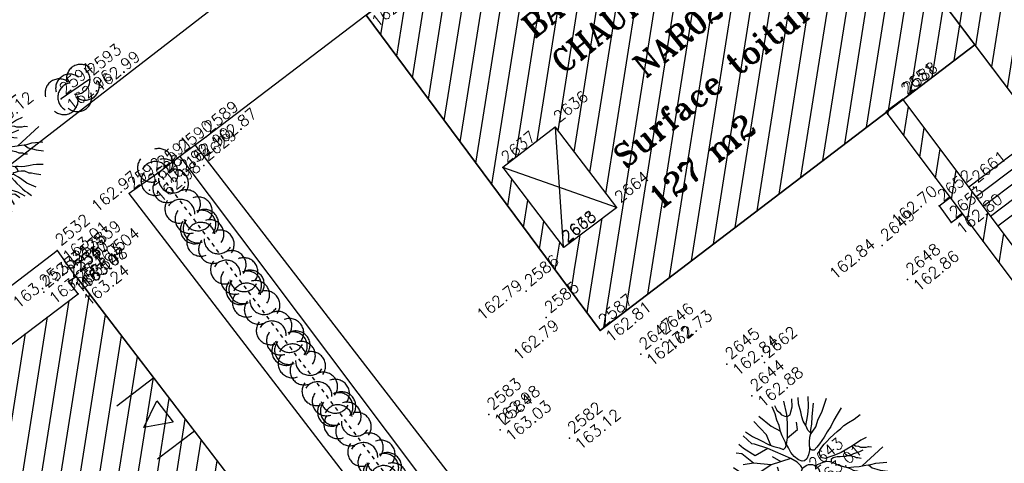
# Model space of a CAD drawing. Header units: feet. Extents: x 529188 to 529675, y 139816 to 140273.
# Tile 58 of 118: x 529431 to 529457, y 140063 to 140074. Entities that reach past the tile are written whole.
import ezdxf
from ezdxf.enums import TextEntityAlignment as Align

# ---------------------------------------------------------------- set-up
doc = ezdxf.new("R2010")
doc.units = ezdxf.units.FT
doc.header["$LTSCALE"] = 2
doc.header["$MEASUREMENT"] = 0
doc.header["$PDSIZE"] = 0.1
doc.linetypes.add('CACHEX2', pattern=[0.75, 0.5, -0.25])
doc.layers.get('0').update_dxf_attribs({"linetype": 'CONTINUOUS'})
for name, color, linetype in [('ARBRES', 70, 'CONTINUOUS'), ('BATI', 10, 'CONTINUOUS'), ('BATI-HACHURES', 30, 'CONTINUOUS'), ('BORDURETTE', 20, 'CONTINUOUS'), ('ESCALIERS', 6, 'CONTINUOUS'), ('HAIE', 80, 'CACHEX2'), ('MURS', 1, 'CONTINUOUS'), ('Numéro Bâtiment', 5, 'CONTINUOUS'), ('PORTES', 14, 'CONTINUOUS'), ('TEXTES', 150, 'CONTINUOUS'), ('TOPOALT', 3, 'CONTINUOUS'), ('TOPOJIS', 7, 'CONTINUOUS'), ('TOPOJIS-GELE', 7, 'CONTINUOUS'), ('TOPOMAT', 142, 'CONTINUOUS')]:
    doc.layers.add(name, color=color, linetype=linetype)
doc.styles.add('ROMANT', font='ROMANT.SHX')
doc.styles.get("Standard").update_dxf_attribs({"font": 'ROMANS.SHX'})

# ---------------------------------------------------------------- blocks, each defined once
blk = doc.blocks.new('TCPOINT')
at = {"color": 0}
blk.add_point((0, 0), dxfattribs=at)
at = {"layer": 'TOPOALT'}
blk.add_attdef('ALT', text='', height=0.3, dxfattribs=at).set_placement((0.1, -0.1), align=Align.TOP_LEFT)
at = {"layer": 'TOPOMAT'}
blk.add_attdef('MAT', (0.1, 0.1), '', height=0.3, dxfattribs=at)
blk = doc.blocks.new('190')
for p, q in [((0.052, 0), (-0.052, 0)), ((0, -0.052), (0, 0.052))]:
    blk.add_line(p, q)
for points in [[(-0.084, 0.235), (-0.076, 0.245), (-0.062, 0.33), (-0.074, 0.466), (-0.144, 0.639), (-0.44, 1.229), (-0.646, 1.539), (-0.688, 1.589), (-0.738, 1.896)], [(-0.619, 1.938), (-0.559, 1.732), (-0.46, 1.523), (-0.354, 1.285), (-0.291, 1.169), (-0.206, 1.053), (-0.142, 0.946), (-0.07, 0.952), (-0.02, 0.98), (0.016, 1.059), (0.061, 1.245), (0.098, 1.367), (0.171, 1.51), (0.208, 1.653), (0.282, 1.81), (0.336, 2.007)], [(-0.329, 1.239), (-0.245, 1.528), (-0.28, 2.015)], [(-0.09, 2.033), (-0.007, 1.626), (0.102, 1.375)], [(0.437, 0.574), (0.37, 0.496), (0.276, 0.425), (0.182, 0.369), (0.097, 0.362), (0.039, 0.398), (-0.01, 0.492), (-0.038, 0.629), (-0.043, 0.765), (-0.014, 0.901), (0.002, 1.001), (0.132, 1.122), (0.27, 1.286), (0.378, 1.415), (0.51, 1.6), (0.67, 1.921)], [(0.405, 1.994), (0.376, 1.859), (0.388, 1.766), (0.396, 1.687), (0.438, 1.6), (0.48, 1.557), (0.566, 1.542), (0.639, 1.591), (0.746, 1.669), (0.873, 1.838)], [(-0.144, 0.639), (-0.647, 0.843), (-0.975, 1.17), (-1.062, 1.55), (-1.169, 1.665)], [(-0.44, 1.229), (-0.82, 1.291), (-0.941, 1.636), (-0.968, 1.79)], [(0.686, 0.829), (0.676, 0.931), (0.713, 1.067), (0.728, 1.196), (0.773, 1.303), (0.838, 1.425), (0.926, 1.625), (1.021, 1.76)], [(0.711, 1.062), (0.821, 1.152), (0.894, 1.223), (0.995, 1.308), (1.082, 1.401), (1.24, 1.613)], [(-1.176, 0.542), (-1.281, 0.892), (-1.358, 1.058), (-1.428, 1.273), (-1.465, 1.412)], [(-0.975, 1.17), (-1.217, 1.309)], [(1.723, 0.836), (1.536, 0.765), (1.37, 0.702), (1.204, 0.625), (1.038, 0.576), (0.888, 0.52), (0.686, 0.464), (0.578, 0.437), (0.47, 0.423), (0.428, 0.452), (0.413, 0.495), (0.421, 0.545), (0.45, 0.595), (0.515, 0.666), (0.603, 0.759), (0.675, 0.816), (0.747, 0.901), (0.855, 0.994), (0.993, 1.144), (1.109, 1.257), (1.182, 1.336), (1.239, 1.392)], [(0.132, 1.122), (0.476, 1.119), (0.579, 1.291)], [(0.655, 0.801), (0.898, 0.871), (1.071, 0.985), (1.258, 1.07), (1.587, 1.273)], [(-1.807, 0.935), (-1.668, 0.889), (-1.462, 0.758), (-1.27, 0.62), (-1.148, 0.519), (-0.835, 0.351), (-0.435, 0.198), (-0.292, 0.167), (-0.199, 0.188), (-0.161, 0.191)], [(-0.435, 0.198), (-0.613, 0.549), (-0.837, 0.756), (-1.044, 0.791)], [(-0.647, 0.843), (-1.01, 0.877)], [(-0.396, 0.741), (-0.492, 0.981)], [(-1.963, 0.534), (-1.722, 0.466), (-1.45, 0.442), (-1.157, 0.397), (-0.957, 0.331), (-0.679, 0.22), (-0.472, 0.112), (-0.329, 0.06), (-0.249, 0.019)], [(-0.613, 0.549), (-0.561, 0.687)], [(-1.117, -0.371), (-1.319, -0.081), (-1.419, -0.002), (-1.525, 0.064), (-1.618, 0.137), (-1.796, 0.23), (-2.008, 0.328)], [(1.739, -0.191), (1.585, -0.153), (1.326, -0.13), (0.983, -0.076), (0.782, -0.017), (0.653, 0.034), (0.56, 0.071), (0.504, 0.136), (0.497, 0.207), (0.526, 0.272), (0.584, 0.329), (0.678, 0.357), (0.778, 0.377), (0.872, 0.391), (0.994, 0.405), (1.13, 0.41), (1.252, 0.416), (1.374, 0.423), (1.489, 0.429), (1.633, 0.413), (1.798, 0.389), (1.999, 0.38)], [(-0.472, 0.112), (-1.148, 0.135), (-1.39, 0.239)], [(-0.677, -0.381), (-0.803, -0.141), (-1.062, 0.014)], [(0.239, 0.074), (0.295, 0.074), (0.388, 0.051), (0.459, 0.029), (0.546, -0.015), (0.602, -0.073), (0.645, -0.145), (0.679, -0.217), (0.715, -0.282), (0.758, -0.347), (0.814, -0.42), (0.857, -0.485), (0.906, -0.571), (0.934, -0.636), (0.992, -0.708), (1.041, -0.781), (1.083, -0.86), (1.154, -0.918), (1.19, -0.976), (1.24, -1.019)], [(-0.168, -0.185), (-0.174, -0.214), (-0.224, -0.285), (-0.283, -0.356), (-0.362, -0.391), (-0.491, -0.383), (-0.677, -0.381), (-0.856, -0.393), (-1.143, -0.369), (-1.428, -0.274), (-1.621, -0.158), (-1.842, -0.076), (-2.034, -0.032)], [(-1.8, -0.948), (-1.67, -0.837), (-1.445, -0.632), (-1.264, -0.397), (-1.472, -0.374), (-1.679, -0.329), (-1.851, -0.227), (-2.029, -0.149)], [(-0.803, -0.141), (-0.975, -0.193)], [(0.787, -1.087), (0.644, -0.934), (0.545, -0.862), (0.459, -0.775), (0.332, -0.602), (0.261, -0.472), (0.212, -0.378), (0.163, -0.27), (0.127, -0.215)], [(0.622, -0.106), (0.681, -0.045), (0.731, -0.045), (0.832, -0.09), (0.889, -0.14), (0.953, -0.177), (1.017, -0.228), (1.074, -0.257), (1.131, -0.314), (1.174, -0.373), (1.202, -0.423), (1.238, -0.459), (1.294, -0.524)], [(1.46, -0.389), (1.367, -0.367), (1.282, -0.337), (1.21, -0.308), (1.109, -0.286), (1.053, -0.25), (1.038, -0.206), (1.039, -0.156), (1.077, -0.091)], [(1.368, -0.134), (1.384, -0.181), (1.44, -0.239), (1.468, -0.289), (1.526, -0.34), (1.582, -0.383), (1.64, -0.406), (1.698, -0.465)], [(-0.699, -0.452), (-1.01, -0.589), (-1.304, -0.796)], [(-1.264, -0.397), (-0.985, -0.428), (-0.699, -0.452), (-0.542, -0.475), (-0.434, -0.512), (-0.378, -0.534), (-0.328, -0.584), (-0.271, -0.671), (-0.25, -0.757), (-0.288, -0.878), (-0.302, -1.008), (-0.319, -1.208), (-0.349, -1.379), (-0.43, -1.515), (-0.459, -1.601), (-0.565, -1.955)], [(-0.219, -2.023), (-0.23, -1.674), (-0.249, -1.357), (-0.195, -0.963), (-0.143, -0.748), (-0.048, -0.549), (0.025, -0.441), (0.075, -0.413), (0.133, -0.435), (0.182, -0.5), (0.245, -0.615), (0.331, -0.709), (0.409, -0.818), (0.479, -0.912), (0.507, -0.976), (0.543, -1.042), (0.543, -1.107), (0.535, -1.163), (0.52, -1.235), (0.526, -1.35), (0.533, -1.451), (0.546, -1.551), (0.559, -1.651), (0.572, -1.745), (0.601, -1.81), (0.632, -1.934)], [(0.859, -0.488), (1, -0.579), (1.114, -0.659), (1.27, -0.746), (1.385, -0.819), (1.513, -0.87), (1.754, -1.032)], [(-1.953, -0.569), (-1.767, -0.571), (-1.575, -0.61), (-1.443, -0.63)], [(-0.048, -0.549), (0.199, -1.021), (0.182, -1.297)], [(0.245, -0.615), (0.406, -1.09), (0.268, -1.418), (0.406, -1.625), (0.493, -1.832)], [(1.183, -0.698), (1.926, -0.657)], [(-0.288, -0.878), (-0.682, -0.848), (-1.01, -1.004), (-1.338, -0.917)], [(-1.01, -1.004), (-1.027, -1.09)], [(-0.195, -0.963), (0.026, -1.435), (-0.077, -1.849), (-0.043, -1.935)], [(1.328, -0.783), (1.356, -0.905), (1.426, -1.006), (1.483, -1.085), (1.622, -1.229)], [(-1.662, -1.174), (-1.593, -1.125), (-1.479, -1.119), (-1.371, -1.134), (-1.257, -1.171), (-1.143, -1.222), (-1.093, -1.259), (-1.036, -1.338), (-1.009, -1.445), (-1.003, -1.524), (-0.996, -1.624), (-1.016, -1.763)], [(-0.316, -1.172), (-0.62, -1.148), (-0.835, -1.16), (-1.05, -1.229), (-1.201, -1.3), (-1.382, -1.493)], [(0.863, -1.843), (0.739, -1.603), (0.698, -1.452), (0.669, -1.345), (0.635, -1.243), (0.62, -1.208), (0.534, -1.169)], [(0.625, -1.219), (0.628, -1.193), (0.649, -1.171), (0.692, -1.193), (0.772, -1.223), (0.828, -1.26), (0.893, -1.317), (0.956, -1.426), (1.005, -1.476), (1.056, -1.534), (1.17, -1.665)], [(0.763, -1.219), (0.786, -1.151), (0.765, -1.087), (0.808, -1.087), (0.844, -1.116), (0.901, -1.174), (0.987, -1.225), (1.108, -1.291), (1.18, -1.334), (1.251, -1.378), (1.386, -1.49)], [(0.026, -1.435), (0.32, -1.625), (0.355, -1.78)], [(0.173, -1.53), (0.13, -1.832)]]:
    blk.add_lwpolyline(points)
blk.add_circle((0, 0), 0.25)
blk = doc.blocks.new('HAIEBASE')
at = {"layer": 'HAIE'}
for centre, start, end in [((0.002, 0.141), 14.988, 164.4142), ((-0.223, 0.05), 14.988, 164.4142), ((0.078, 0.086), 243.6198, 27.2304), ((0.227, 0.05), 14.988, 164.4142), ((-0.147, -0.129), 50.5983, 200.0244), ((-0.23, -0.099), 196.6108, 340.2213), ((0.022, -0.064), 196.6108, 340.2213), ((0.223, -0.099), 196.6108, 340.2213)]:
    blk.add_arc(centre, 0.25, start, end, dxfattribs=at)
blk = doc.blocks.new('*X27')
at = {"color": 0}
for p, q in [((527495.856, 148357.822), (527495.871, 148357.837)), ((527495.856, 148357.787), (527495.895, 148357.825)), ((527495.856, 148357.752), (527495.918, 148357.813)), ((527495.856, 148357.716), (527495.942, 148357.802)), ((527495.856, 148357.681), (527495.965, 148357.79)), ((527495.856, 148357.645), (527495.989, 148357.778)), ((527495.856, 148357.61), (527496.013, 148357.766)), ((527495.856, 148357.575), (527496.036, 148357.754)), ((527495.856, 148357.539), (527496.06, 148357.743)), ((527495.856, 148357.504), (527496.083, 148357.731)), ((527495.856, 148357.469), (527496.107, 148357.719)), ((527495.878, 148357.455), (527496.13, 148357.707)), ((527495.949, 148357.49), (527496.154, 148357.695)), ((527496.02, 148357.526), (527496.178, 148357.684)), ((527496.09, 148357.561), (527496.201, 148357.672)), ((527496.161, 148357.597), (527496.225, 148357.66)), ((527496.232, 148357.632), (527496.248, 148357.648))]:
    blk.add_line(p, q, dxfattribs=at)
blk = doc.blocks.new('320')
for p, q in [((0, 0), (0, -0.7)), ((1, 0), (1, -0.7)), ((0.5, -0.572), (0.3, -0.172)), ((0.3, -0.172), (0.7, -0.172)), ((0.7, -0.172), (0.5, -0.572))]:
    blk.add_line(p, q)
at = {"rotation": 269.9999999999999}
blk.add_blockref('*X27', (-148357.144, 527495.685), dxfattribs=at)

msp = doc.modelspace()

# ---------------------------------------------------------------- hatches: boundary and pattern name
at = {"layer": 'BATI-HACHURES'}
h = msp.add_hatch(dxfattribs=at)
h.set_pattern_fill('ANSI31', color=256, scale=4, angle=36, style=0)
edge = h.paths.add_edge_path()
edge.add_line((529425.366, 140134.255), (529419.412, 140129.687))
edge.add_line((529419.412, 140129.687), (529419.683, 140129.302))
edge.add_line((529419.683, 140129.302), (529420.035, 140129.567))
edge.add_line((529420.035, 140129.567), (529420.974, 140128.321))
edge.add_line((529420.974, 140128.321), (529416.808, 140125.181))
edge.add_line((529416.808, 140125.181), (529419.868, 140121.129))
edge.add_line((529419.868, 140121.129), (529425.428, 140113.767))
edge.add_line((529425.428, 140113.767), (529421.899, 140111.038))
edge.add_line((529421.899, 140111.038), (529430.432, 140099.721))
edge.add_line((529430.432, 140099.721), (529433.779, 140102.25))
edge.add_line((529433.779, 140102.25), (529436.218, 140099.02))
edge.add_line((529436.218, 140099.02), (529436.509, 140099.24))
edge.add_line((529436.509, 140099.24), (529437.586, 140097.815))
edge.add_line((529437.586, 140097.815), (529437.019, 140097.348))
edge.add_line((529437.019, 140097.348), (529436.696, 140097.74))
edge.add_line((529436.696, 140097.74), (529434.63, 140096.178))
edge.add_line((529434.63, 140096.178), (529434.919, 140095.795))
edge.add_line((529434.919, 140095.795), (529434.329, 140095.348))
edge.add_line((529434.329, 140095.348), (529432.881, 140097.007))
edge.add_line((529432.881, 140097.007), (529425.028, 140091.094))
edge.add_line((529425.028, 140091.094), (529426.765, 140088.326))
edge.add_line((529426.765, 140088.326), (529427.152, 140087.53))
edge.add_line((529427.152, 140087.53), (529428.49, 140085.727))
edge.add_line((529428.49, 140085.727), (529429.494, 140084.795))
edge.add_line((529429.494, 140084.795), (529431.371, 140082.692))
edge.add_line((529431.371, 140082.692), (529439.216, 140088.61))
edge.add_line((529439.216, 140088.61), (529437.857, 140090.412))
edge.add_line((529437.857, 140090.412), (529438.643, 140091.015))
edge.add_line((529438.643, 140091.015), (529439.791, 140089.512))
edge.add_arc((529440.709, 140090.29), 1.204, 220.2595, 393.932)
edge.add_line((529441.708, 140090.962), (529440.548, 140092.475))
edge.add_line((529440.548, 140092.475), (529441.191, 140092.967))
edge.add_line((529441.191, 140092.967), (529466.702, 140059.23))
edge.add_line((529466.702, 140059.23), (529468.639, 140060.666))
edge.add_line((529468.639, 140060.666), (529474.943, 140052.226))
edge.add_line((529474.943, 140052.226), (529486.871, 140061.153))
edge.add_line((529486.871, 140061.153), (529486.466, 140061.693))
edge.add_line((529486.466, 140061.693), (529488.531, 140063.238))
edge.add_line((529488.531, 140063.238), (529488.941, 140062.691))
edge.add_line((529488.941, 140062.691), (529500.861, 140071.66))
edge.add_line((529500.861, 140071.66), (529497.23, 140076.506))
edge.add_line((529497.23, 140076.506), (529498.46, 140077.428))
edge.add_line((529498.46, 140077.428), (529498.862, 140076.887))
edge.add_line((529498.862, 140076.887), (529499.641, 140077.466))
edge.add_line((529499.641, 140077.466), (529499.514, 140077.639))
edge.add_line((529499.514, 140077.639), (529501.086, 140078.871))
edge.add_line((529501.086, 140078.871), (529497.717, 140083.382))
edge.add_line((529497.717, 140083.382), (529496.095, 140082.178))
edge.add_line((529496.095, 140082.178), (529495.962, 140082.341))
edge.add_line((529495.962, 140082.341), (529494.774, 140081.437))
edge.add_line((529494.774, 140081.437), (529494.006, 140082.458))
edge.add_line((529494.006, 140082.458), (529487.821, 140090.68))
edge.add_line((529487.821, 140090.68), (529473.05, 140079.579))
edge.add_line((529473.05, 140079.579), (529472.967, 140079.712))
edge.add_line((529472.967, 140079.712), (529470.57, 140077.835))
edge.add_line((529470.57, 140077.835), (529471.905, 140076.036))
edge.add_line((529471.905, 140076.036), (529470.385, 140074.887))
edge.add_line((529470.385, 140074.887), (529447.511, 140105.116))
edge.add_line((529447.511, 140105.116), (529447.994, 140105.505))
edge.add_line((529447.994, 140105.505), (529447.857, 140105.729))
edge.add_line((529447.857, 140105.729), (529447.579, 140105.525))
edge.add_line((529447.579, 140105.525), (529444.385, 140109.617))
edge.add_line((529444.385, 140109.617), (529446.459, 140111.192))
edge.add_line((529446.459, 140111.192), (529446.546, 140111.097))
edge.add_line((529446.546, 140111.097), (529446.74, 140111.259))
edge.add_line((529446.74, 140111.259), (529446.657, 140111.415))
edge.add_line((529446.657, 140111.415), (529446.55, 140111.339))
edge.add_line((529446.55, 140111.339), (529443.413, 140115.698))
edge.add_line((529443.413, 140115.698), (529443.202, 140115.533))
edge.add_line((529443.202, 140115.533), (529443.275, 140115.436))
edge.add_line((529443.275, 140115.436), (529441.217, 140113.894))
edge.add_line((529441.217, 140113.894), (529438.095, 140118.025))
edge.add_line((529438.095, 140118.025), (529438.389, 140118.239))
edge.add_line((529438.389, 140118.239), (529438.225, 140118.429))
edge.add_line((529438.225, 140118.429), (529437.731, 140118.074))
edge.add_line((529437.731, 140118.074), (529425.366, 140134.255))
h = msp.add_hatch(dxfattribs=at)
h.set_pattern_fill('ANSI31', color=256, scale=4, angle=36, style=0)
h.paths.add_polyline_path([(529455.799, 140073.649), (529445.941, 140066.138), (529444.983, 140068.324), (529446.371, 140069.374), (529444.763, 140071.485), (529443.386, 140070.425), (529444.972, 140068.338), (529445.941, 140066.138), (529439.787, 140074.427), (529449.597, 140081.85)])
h = msp.add_hatch(dxfattribs=at)
h.set_pattern_fill('ANSI31', color=256, scale=4, angle=36, style=0)
h.paths.add_polyline_path([(529453.453, 140071.885), (529453.901, 140072.222), (529459.856, 140064.295), (529459.408, 140063.959)])
h = msp.add_hatch(dxfattribs=at)
h.set_pattern_fill('ANSI31', color=256, scale=4, angle=36, style=0)
h.paths.add_polyline_path([(529414.274, 140053.905), (529415.956, 140055.17), (529416.154, 140054.936), (529432.21, 140067.102), (529431.964, 140067.421), (529432.158, 140067.56), (529437.317, 140060.816), (529437.128, 140060.664), (529436.868, 140060.958), (529420.731, 140048.87), (529420.968, 140048.553), (529419.305, 140047.292)])

# ---------------------------------------------------------------- linework, layer by layer
at = {"layer": 'BATI', "flags": 128}
for points in [[(529466.702, 140059.23), (529441.191, 140092.967)], [(529460.82, 140067.009), (529441.191, 140092.967)], [(529449.597, 140081.85), (529439.787, 140074.427), (529445.941, 140066.138), (529455.799, 140073.649)], [(529444.763, 140071.485), (529443.386, 140070.425), (529444.972, 140068.338)], [(529444.763, 140071.485), (529446.371, 140069.374)], [(529454.862, 140069.415), (529455.147, 140069.63)], [(529444.983, 140068.324), (529446.371, 140069.374)], [(529454.862, 140069.415), (529455.173, 140068.974)], [(529455.173, 140068.974), (529455.472, 140069.198)], [(529414.274, 140053.905), (529415.956, 140055.17), (529416.154, 140054.936), (529432.21, 140067.102), (529431.964, 140067.421), (529432.158, 140067.56)], [(529432.158, 140067.56), (529437.317, 140060.816)]]:
    msp.add_lwpolyline(points, dxfattribs=at)
msp.add_lwpolyline([(529439.787, 140074.427), (529449.597, 140081.85), (529455.799, 140073.649), (529445.941, 140066.138)], close=True, dxfattribs=at)
at = {"layer": 'BATI'}
msp.add_lwpolyline([(529414.274, 140053.905), (529415.956, 140055.17), (529416.154, 140054.936), (529432.21, 140067.102), (529431.964, 140067.421), (529432.15, 140067.554), (529437.317, 140060.816), (529437.128, 140060.664), (529436.868, 140060.958), (529420.731, 140048.87), (529420.968, 140048.553), (529419.305, 140047.292)], close=True, dxfattribs=at)
at = {"layer": 'BATI-HACHURES', "flags": 128}
for points in [[(529444.763, 140071.485), (529444.972, 140068.338)], [(529446.371, 140069.374), (529443.386, 140070.425)]]:
    msp.add_lwpolyline(points, dxfattribs=at)
at = {"layer": 'BORDURETTE'}
for p, q in [((529410.871, 140052.341), (529431.659, 140068.244)), ((529431.659, 140068.244), (529432.147, 140067.559))]:
    msp.add_line(p, q, dxfattribs=at)
at = {"layer": 'BORDURETTE', "flags": 128}
for points in [[(529423.921, 140065.477), (529438.152, 140076.469), (529445.881, 140082.252), (529440.741, 140089.087)], [(529439.787, 140074.427), (529435.569, 140071.221), (529434.889, 140070.714), (529434.334, 140070.293), (529433.558, 140069.738)], [(529462.534, 140060.774), (529450.335, 140051.545), (529435.293, 140071.015)], [(529434.889, 140070.714), (529449.705, 140051.022), (529448.577, 140050.194), (529433.558, 140069.738)]]:
    msp.add_lwpolyline(points, dxfattribs=at)
at = {"layer": 'ESCALIERS', "flags": 128}
for points in [[(529455.636, 140069.912), (529457.537, 140071.35)], [(529455.828, 140069.657), (529457.73, 140071.095)], [(529456.02, 140069.401), (529457.923, 140070.84)], [(529456.212, 140069.145), (529458.116, 140070.584)], [(529456.405, 140068.889), (529458.309, 140070.329)]]:
    msp.add_lwpolyline(points, dxfattribs=at)
at = {"layer": 'HAIE', "flags": 128}
msp.add_lwpolyline([(529432.492, 140072.722), (529431.765, 140072.228)], dxfattribs=at)
at = {"layer": 'HAIE', "ltscale": 0.005, "flags": 128}
msp.add_lwpolyline([(529449.141, 140050.608), (529434.334, 140070.293)], dxfattribs=at)
at = {"layer": 'MURS', "flags": 128}
msp.add_lwpolyline([(529459.856, 140064.295), (529453.901, 140072.222), (529453.453, 140071.885), (529459.408, 140063.959)], close=True, dxfattribs=at)

# ---------------------------------------------------------------- block references
at = {"layer": 'ARBRES', "rotation": 39.33073407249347}
for p in [(529429.273, 140070.783), (529451.475, 140062.366)]:
    msp.add_blockref('190', p, dxfattribs=at)
at = {"layer": 'HAIE', "xscale": 1.5, "yscale": 1.5, "zscale": 1.5, "rotation": 214.2503382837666}
msp.add_blockref('HAIEBASE', (529432.078, 140072.441), dxfattribs=at)
at = {"layer": 'HAIE', "ltscale": 0.005, "xscale": 1.5, "yscale": 1.5, "zscale": 1.5}
for p, rotation in [((529434.414, 140070.187), 126.9502113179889), ((529435.195, 140069.149), 306.9502113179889), ((529435.616, 140068.589), 126.9502113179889), ((529436.397, 140067.55), 306.9502113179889), ((529436.818, 140066.991), 126.9502113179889), ((529437.6, 140065.952), 306.9502113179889), ((529438.02, 140065.393), 126.9502113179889), ((529438.802, 140064.354), 306.9502113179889), ((529439.223, 140063.794), 126.9502113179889), ((529440.004, 140062.755), 306.9502113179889), ((529440.425, 140062.196), 126.9502113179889)]:
    msp.add_blockref('HAIEBASE', p, dxfattribs=dict(at, rotation=rotation))
at = {"layer": 'PORTES', "xscale": 1.759999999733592, "yscale": 1.744759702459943, "zscale": 1.744759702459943, "rotation": 307.4166445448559}
msp.add_blockref('320', (529434.2, 140064.891), dxfattribs=at)
at = {"layer": 'TOPOJIS'}
ref = msp.add_blockref('TCPOINT', (529453.954, 140072.243), dxfattribs=at)
ref.add_attrib('MAT', '2588', (529454.054, 140072.343), dxfattribs={"layer": 'TOPOMAT', "height": 0.3, "rotation": 39.3307})
ref = msp.add_blockref('TCPOINT', (529453.901, 140072.222), dxfattribs=at)
ref.add_attrib('MAT', '2651', (529454.001, 140072.322), dxfattribs={"layer": 'TOPOMAT', "height": 0.3, "rotation": 39.3307})
ref = msp.add_blockref('TCPOINT', (529444.763, 140071.485), dxfattribs=at)
ref.add_attrib('MAT', '2636', (529444.863, 140071.585), dxfattribs={"layer": 'TOPOMAT', "height": 0.3, "rotation": 39.3307})
ref = msp.add_blockref('TCPOINT', (529429.273, 140070.783), dxfattribs=at)
ref.add_attrib('MAT', '2542', (529429.373, 140070.883), dxfattribs={"layer": 'TOPOMAT', "height": 0.3, "rotation": 39.3307})
ref.add_attrib('ALT', '163.12', dxfattribs={"layer": 'TOPOALT', "height": 0.3, "rotation": 39.3307}).set_placement((529429.784, 140071.552), align=Align.TOP_LEFT)
ref = msp.add_blockref('TCPOINT', (529435.569, 140071.221), dxfattribs=at)
ref.add_attrib('MAT', '2589', (529435.669, 140071.321), dxfattribs={"layer": 'TOPOMAT', "height": 0.3, "rotation": 39.3307})
ref.add_attrib('ALT', '162.87', dxfattribs={"layer": 'TOPOALT', "height": 0.3, "rotation": 39.3307}).set_placement((529435.669, 140071.121), align=Align.TOP_LEFT)
ref = msp.add_blockref('TCPOINT', (529435.521, 140070.473), dxfattribs=at)
ref.add_attrib('MAT', '2629', (529435.621, 140070.573), dxfattribs={"layer": 'TOPOMAT', "height": 0.3, "rotation": 39.3307})
ref = msp.add_blockref('TCPOINT', (529443.386, 140070.425), dxfattribs=at)
ref.add_attrib('MAT', '2637', (529443.486, 140070.525), dxfattribs={"layer": 'TOPOMAT', "height": 0.3, "rotation": 39.3307})
ref = msp.add_blockref('TCPOINT', (529433.558, 140069.738), dxfattribs=at)
ref.add_attrib('MAT', '2592', (529433.658, 140069.838), dxfattribs={"layer": 'TOPOMAT', "height": 0.3, "rotation": 39.3307})
ref.add_attrib('ALT', '162.97', dxfattribs={"layer": 'TOPOALT', "height": 0.3, "rotation": 39.3307}).set_placement((529432.521, 140069.464), align=Align.TOP_LEFT)
ref = msp.add_blockref('TCPOINT', (529455.764, 140069.904), dxfattribs=at)
ref.add_attrib('MAT', '2661', (529455.864, 140070.004), dxfattribs={"layer": 'TOPOMAT', "height": 0.3, "rotation": 39.3307})
ref = msp.add_blockref('TCPOINT', (529454.862, 140069.415), dxfattribs=at)
ref.add_attrib('MAT', '2652', (529454.962, 140069.515), dxfattribs={"layer": 'TOPOMAT', "height": 0.3, "rotation": 39.3307})
ref.add_attrib('ALT', '162.70', dxfattribs={"layer": 'TOPOALT', "height": 0.3, "rotation": 39.3307}).set_placement((529453.558, 140069.085), align=Align.TOP_LEFT)
ref = msp.add_blockref('TCPOINT', (529446.371, 140069.374), dxfattribs=at)
ref.add_attrib('MAT', '2664', (529446.471, 140069.474), dxfattribs={"layer": 'TOPOMAT', "height": 0.3, "rotation": 39.3307})
ref = msp.add_blockref('TCPOINT', (529453.362, 140068.371), dxfattribs=at)
ref.add_attrib('MAT', '2649', (529453.462, 140068.471), dxfattribs={"layer": 'TOPOMAT', "height": 0.3, "rotation": 39.3307})
ref.add_attrib('ALT', '162.84', dxfattribs={"layer": 'TOPOALT', "height": 0.3, "rotation": 39.3307}).set_placement((529451.927, 140067.69), align=Align.TOP_LEFT)
ref = msp.add_blockref('TCPOINT', (529431.659, 140068.244), dxfattribs=at)
ref.add_attrib('MAT', '2532', (529431.759, 140068.344), dxfattribs={"layer": 'TOPOMAT', "height": 0.3, "rotation": 39.3307})
ref.add_attrib('ALT', '163.01', dxfattribs={"layer": 'TOPOALT', "height": 0.3, "rotation": 39.3307}).set_placement((529431.759, 140068.144), align=Align.TOP_LEFT)
ref = msp.add_blockref('TCPOINT', (529444.972, 140068.338), dxfattribs=at)
ref.add_attrib('MAT', '2638', (529445.072, 140068.438), dxfattribs={"layer": 'TOPOMAT', "height": 0.3, "rotation": 39.3307})
ref = msp.add_blockref('TCPOINT', (529444.983, 140068.324), dxfattribs=at)
ref.add_attrib('MAT', '2663', (529445.083, 140068.424), dxfattribs={"layer": 'TOPOMAT', "height": 0.3, "rotation": 39.3307})
ref = msp.add_blockref('TCPOINT', (529431.676, 140067.448), dxfattribs=at)
ref.add_attrib('MAT', '2534', (529431.776, 140067.548), dxfattribs={"layer": 'TOPOMAT', "height": 0.3, "rotation": 39.3307})
ref.add_attrib('ALT', '163.25', dxfattribs={"layer": 'TOPOALT', "height": 0.3, "rotation": 39.3307}).set_placement((529430.449, 140066.929), align=Align.TOP_LEFT)
ref = msp.add_blockref('TCPOINT', (529443.997, 140067.175), dxfattribs=at)
ref.add_attrib('MAT', '2586', (529444.097, 140067.275), dxfattribs={"layer": 'TOPOMAT', "height": 0.3, "rotation": 39.3307})
ref.add_attrib('ALT', '162.79', dxfattribs={"layer": 'TOPOALT', "height": 0.3, "rotation": 39.3307}).set_placement((529442.652, 140066.615), align=Align.TOP_LEFT)
ref = msp.add_blockref('TCPOINT', (529445.941, 140066.138), dxfattribs=at)
ref.add_attrib('MAT', '2587', (529446.041, 140066.238), dxfattribs={"layer": 'TOPOMAT', "height": 0.3, "rotation": 39.3307})
ref.add_attrib('ALT', '162.81', dxfattribs={"layer": 'TOPOALT', "height": 0.3, "rotation": 39.3307}).set_placement((529446.041, 140066.038), align=Align.TOP_LEFT)
ref = msp.add_blockref('TCPOINT', (529447.544, 140065.91), dxfattribs=at)
ref.add_attrib('MAT', '2646', (529447.644, 140066.01), dxfattribs={"layer": 'TOPOMAT', "height": 0.3, "rotation": 39.3307})
ref.add_attrib('ALT', '162.73', dxfattribs={"layer": 'TOPOALT', "height": 0.3, "rotation": 39.3307}).set_placement((529447.644, 140065.81), align=Align.TOP_LEFT)
ref = msp.add_blockref('TCPOINT', (529449.277, 140065.256), dxfattribs=at)
ref.add_attrib('MAT', '2645', (529449.377, 140065.356), dxfattribs={"layer": 'TOPOMAT', "height": 0.3, "rotation": 39.3307})
ref.add_attrib('ALT', '162.84', dxfattribs={"layer": 'TOPOALT', "height": 0.3, "rotation": 39.3307}).set_placement((529449.377, 140065.156), align=Align.TOP_LEFT)
ref = msp.add_blockref('TCPOINT', (529450.262, 140065.294), dxfattribs=at)
ref.add_attrib('MAT', '2662', (529450.362, 140065.394), dxfattribs={"layer": 'TOPOMAT', "height": 0.3, "rotation": 39.3307})
ref = msp.add_blockref('TCPOINT', (529443.31, 140063.529), dxfattribs=at)
ref.add_attrib('MAT', '2584', (529443.41, 140063.629), dxfattribs={"layer": 'TOPOMAT', "height": 0.3, "rotation": 39.3307})
ref.add_attrib('ALT', '163.03', dxfattribs={"layer": 'TOPOALT', "height": 0.3, "rotation": 39.3307}).set_placement((529443.41, 140063.429), align=Align.TOP_LEFT)
at = {"layer": 'TOPOJIS-GELE'}
ref = msp.add_blockref('TCPOINT', (529439.787, 140074.427), dxfattribs=at)
ref.add_attrib('MAT', '2549', (529439.887, 140074.527), dxfattribs={"layer": 'TOPOMAT', "height": 0.3, "rotation": 39.3307})
ref.add_attrib('ALT', '162.75', dxfattribs={"layer": 'TOPOALT', "height": 0.3, "rotation": 39.3307}).set_placement((529439.887, 140074.327), align=Align.TOP_LEFT)
ref = msp.add_blockref('TCPOINT', (529432.492, 140072.722), dxfattribs=at)
ref.add_attrib('MAT', '2593', (529432.592, 140072.822), dxfattribs={"layer": 'TOPOMAT', "height": 0.3, "rotation": 39.3307})
ref.add_attrib('ALT', '162.99', dxfattribs={"layer": 'TOPOALT', "height": 0.3, "rotation": 39.3307}).set_placement((529432.592, 140072.622), align=Align.TOP_LEFT)
ref = msp.add_blockref('TCPOINT', (529431.765, 140072.228), dxfattribs=at)
ref.add_attrib('MAT', '2594', (529431.865, 140072.328), dxfattribs={"layer": 'TOPOMAT', "height": 0.3, "rotation": 39.3307})
ref.add_attrib('ALT', '162.96', dxfattribs={"layer": 'TOPOALT', "height": 0.3, "rotation": 39.3307}).set_placement((529431.865, 140072.128), align=Align.TOP_LEFT)
ref = msp.add_blockref('TCPOINT', (529434.889, 140070.714), dxfattribs=at)
ref.add_attrib('MAT', '2590', (529434.989, 140070.814), dxfattribs={"layer": 'TOPOMAT', "height": 0.3, "rotation": 39.3307})
ref.add_attrib('ALT', '162.90', dxfattribs={"layer": 'TOPOALT', "height": 0.3, "rotation": 39.3307}).set_placement((529434.989, 140070.614), align=Align.TOP_LEFT)
ref = msp.add_blockref('TCPOINT', (529434.334, 140070.293), dxfattribs=at)
ref.add_attrib('MAT', '2591', (529434.434, 140070.393), dxfattribs={"layer": 'TOPOMAT', "height": 0.3, "rotation": 39.3307})
ref.add_attrib('ALT', '162.92', dxfattribs={"layer": 'TOPOALT', "height": 0.3, "rotation": 39.3307}).set_placement((529434.434, 140070.193), align=Align.TOP_LEFT)
ref = msp.add_blockref('TCPOINT', (529434.091, 140069.822), dxfattribs=at)
ref.add_attrib('MAT', '2628', (529434.191, 140069.922), dxfattribs={"layer": 'TOPOMAT', "height": 0.3, "rotation": 39.3307})
ref.add_attrib('ALT', '162.98', dxfattribs={"layer": 'TOPOALT', "height": 0.3, "rotation": 39.3307}).set_placement((529434.191, 140069.722), align=Align.TOP_LEFT)
ref = msp.add_blockref('TCPOINT', (529455.173, 140068.974), dxfattribs=at)
ref.add_attrib('MAT', '2653', (529455.273, 140069.074), dxfattribs={"layer": 'TOPOMAT', "height": 0.3, "rotation": 39.3307})
ref.add_attrib('ALT', '162.80', dxfattribs={"layer": 'TOPOALT', "height": 0.3, "rotation": 39.3307}).set_placement((529455.273, 140068.874), align=Align.TOP_LEFT)
ref = msp.add_blockref('TCPOINT', (529432.48, 140068.08), dxfattribs=at)
ref.add_attrib('MAT', '2539', (529432.58, 140068.18), dxfattribs={"layer": 'TOPOMAT', "height": 0.3, "rotation": 39.3307})
ref.add_attrib('ALT', '163.04', dxfattribs={"layer": 'TOPOALT', "height": 0.3, "rotation": 39.3307}).set_placement((529432.58, 140067.98), align=Align.TOP_LEFT)
ref = msp.add_blockref('TCPOINT', (529432.108, 140067.794), dxfattribs=at)
ref.add_attrib('MAT', '2538', (529432.208, 140067.894), dxfattribs={"layer": 'TOPOMAT', "height": 0.3, "rotation": 39.3307})
ref.add_attrib('ALT', '163.05', dxfattribs={"layer": 'TOPOALT', "height": 0.3, "rotation": 39.3307}).set_placement((529432.208, 140067.694), align=Align.TOP_LEFT)
ref = msp.add_blockref('TCPOINT', (529432.158, 140067.56), dxfattribs=at)
ref.add_attrib('MAT', '2537', (529432.258, 140067.66), dxfattribs={"layer": 'TOPOMAT', "height": 0.3, "rotation": 39.3307})
ref.add_attrib('ALT', '163.08', dxfattribs={"layer": 'TOPOALT', "height": 0.3, "rotation": 39.3307}).set_placement((529432.258, 140067.46), align=Align.TOP_LEFT)
ref = msp.add_blockref('TCPOINT', (529431.964, 140067.421), dxfattribs=at)
ref.add_attrib('MAT', '2536', (529432.064, 140067.521), dxfattribs={"layer": 'TOPOMAT', "height": 0.3, "rotation": 39.3307})
ref.add_attrib('ALT', '163.14', dxfattribs={"layer": 'TOPOALT', "height": 0.3, "rotation": 39.3307}).set_placement((529432.064, 140067.321), align=Align.TOP_LEFT)
ref = msp.add_blockref('TCPOINT', (529432.147, 140067.559), dxfattribs=at)
ref.add_attrib('MAT', '2540', (529432.247, 140067.659), dxfattribs={"layer": 'TOPOMAT', "height": 0.3, "rotation": 39.3307})
ref.add_attrib('ALT', '163.07', dxfattribs={"layer": 'TOPOALT', "height": 0.3, "rotation": 39.3307}).set_placement((529432.247, 140067.459), align=Align.TOP_LEFT)
ref = msp.add_blockref('TCPOINT', (529454.03, 140067.474), dxfattribs=at)
ref.add_attrib('MAT', '2648', (529454.13, 140067.574), dxfattribs={"layer": 'TOPOMAT', "height": 0.3, "rotation": 39.3307})
ref.add_attrib('ALT', '162.86', dxfattribs={"layer": 'TOPOALT', "height": 0.3, "rotation": 39.3307}).set_placement((529454.13, 140067.374), align=Align.TOP_LEFT)
ref = msp.add_blockref('TCPOINT', (529431.309, 140067.146), dxfattribs=at)
ref.add_attrib('MAT', '2533', (529431.409, 140067.246), dxfattribs={"layer": 'TOPOMAT', "height": 0.3, "rotation": 39.3307})
ref.add_attrib('ALT', '163.25', dxfattribs={"layer": 'TOPOALT', "height": 0.3, "rotation": 39.3307}).set_placement((529431.409, 140067.046), align=Align.TOP_LEFT)
ref = msp.add_blockref('TCPOINT', (529432.21, 140067.102), dxfattribs=at)
ref.add_attrib('MAT', '2535', (529432.31, 140067.202), dxfattribs={"layer": 'TOPOMAT', "height": 0.3, "rotation": 39.3307})
ref.add_attrib('ALT', '163.24', dxfattribs={"layer": 'TOPOALT', "height": 0.3, "rotation": 39.3307}).set_placement((529432.31, 140067.002), align=Align.TOP_LEFT)
ref = msp.add_blockref('TCPOINT', (529444.526, 140066.476), dxfattribs=at)
ref.add_attrib('MAT', '2585', (529444.626, 140066.576), dxfattribs={"layer": 'TOPOMAT', "height": 0.3, "rotation": 39.3307})
ref.add_attrib('ALT', '162.79', dxfattribs={"layer": 'TOPOALT', "height": 0.3, "rotation": 39.3307}).set_placement((529443.61, 140065.56), align=Align.TOP_LEFT)
ref = msp.add_blockref('TCPOINT', (529447.012, 140065.512), dxfattribs=at)
ref.add_attrib('MAT', '2647', (529447.112, 140065.612), dxfattribs={"layer": 'TOPOMAT', "height": 0.3, "rotation": 39.3307})
ref.add_attrib('ALT', '162.72', dxfattribs={"layer": 'TOPOALT', "height": 0.3, "rotation": 39.3307}).set_placement((529447.112, 140065.412), align=Align.TOP_LEFT)
ref = msp.add_blockref('TCPOINT', (529449.933, 140064.422), dxfattribs=at)
ref.add_attrib('MAT', '2644', (529450.033, 140064.522), dxfattribs={"layer": 'TOPOMAT', "height": 0.3, "rotation": 39.3307})
ref.add_attrib('ALT', '162.88', dxfattribs={"layer": 'TOPOALT', "height": 0.3, "rotation": 39.3307}).set_placement((529450.033, 140064.322), align=Align.TOP_LEFT)
ref = msp.add_blockref('TCPOINT', (529443.013, 140063.931), dxfattribs=at)
ref.add_attrib('MAT', '2583', (529443.113, 140064.031), dxfattribs={"layer": 'TOPOMAT', "height": 0.3, "rotation": 39.3307})
ref.add_attrib('ALT', '162.98', dxfattribs={"layer": 'TOPOALT', "height": 0.3, "rotation": 39.3307}).set_placement((529443.113, 140063.831), align=Align.TOP_LEFT)
ref = msp.add_blockref('TCPOINT', (529445.135, 140063.309), dxfattribs=at)
ref.add_attrib('MAT', '2582', (529445.235, 140063.409), dxfattribs={"layer": 'TOPOMAT', "height": 0.3, "rotation": 39.3307})
ref.add_attrib('ALT', '163.12', dxfattribs={"layer": 'TOPOALT', "height": 0.3, "rotation": 39.3307}).set_placement((529445.235, 140063.209), align=Align.TOP_LEFT)
ref = msp.add_blockref('TCPOINT', (529451.475, 140062.366), dxfattribs=at)
ref.add_attrib('MAT', '2643', (529451.575, 140062.466), dxfattribs={"layer": 'TOPOMAT', "height": 0.3, "rotation": 39.3307})
ref.add_attrib('ALT', '163.01', dxfattribs={"layer": 'TOPOALT', "height": 0.3, "rotation": 39.3307}).set_placement((529451.575, 140062.266), align=Align.TOP_LEFT)

# ---------------------------------------------------------------- texts
at = {"layer": 'Numéro Bâtiment', "style": 'ROMANT'}
msp.add_text('NAR021', height=0.6, rotation=39.3307, dxfattribs=at).set_placement((529447.128, 140072.755))
at = {"layer": 'TEXTES', "style": 'ROMANT'}
for s, p in [('BATIMENT D', (529444.206, 140073.796)), ('CHAUFFERIE', (529444.975, 140072.858))]:
    msp.add_text(s, height=0.6, rotation=39.3307, dxfattribs=at).set_placement(p)
at = {"layer": 'TEXTES', "color": 1, "style": 'ROMANT'}
for s, p in [('Surface toiture', (529446.611, 140070.384)), ('127 m2', (529447.51, 140069.287))]:
    msp.add_text(s, height=0.6, rotation=39.3307, dxfattribs=at).set_placement(p)

doc.saveas('drawing.dxf')
